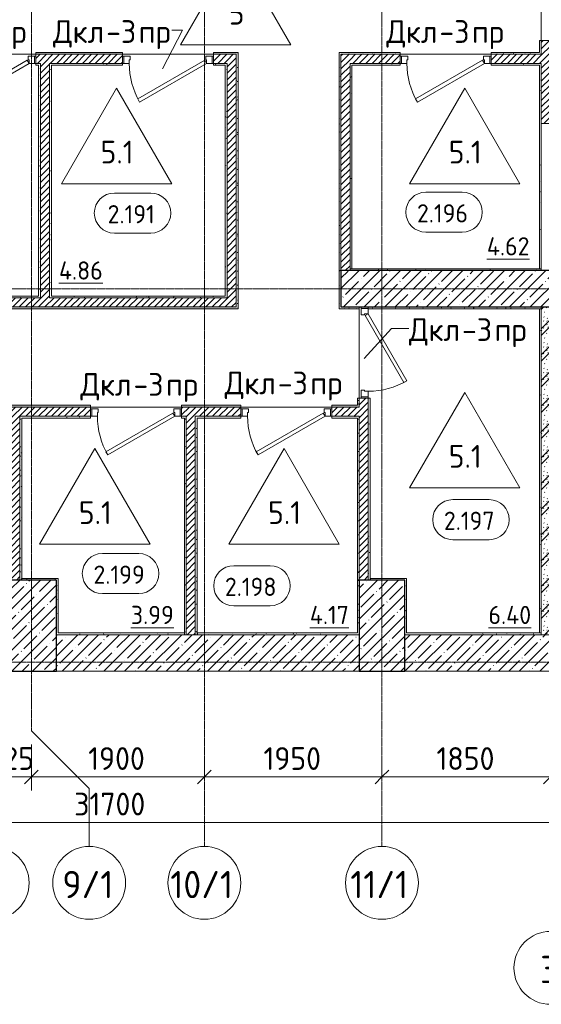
# Model space of a CAD drawing. Header units: millimetres. Extents: x -4136 to 63268, y -10605 to 130973.
# Tile 18 of 47: x 20972 to 26700, y 29642 to 40455. Entities that reach past the tile are written whole.
import ezdxf

# ---------------------------------------------------------------- set-up
doc = ezdxf.new("R2010")
doc.units = ezdxf.units.MM
doc.linetypes.add('4_ Штрихпунктир_ 10 х 2 мм', pattern=[14, 10, -2, 0, -2])
for name, color, linetype, lineweight in [('A-ANNO-DIMS', 7, 'Continuous', 5), ('A-ANNO-DIMS-100', 7, 'Continuous', 5), ('A-AREA-IDEN', 7, 'Continuous', 5), ('A-DOOR', 7, 'Continuous', 13), ('A-DOOR-FRAM', 7, 'Continuous', 13), ('A-DOOR-IDEN', 7, 'Continuous', 5), ('A-FLOR', 7, 'Continuous', 13), ('A-FLOR-IDEN', 7, 'Continuous', 5), ('A-WALL', 7, 'Continuous', 13), ('A-WALL-PATT', 7, 'Continuous', 13), ('I-WALL', 7, 'Continuous', 13), ('S-COLS', 7, 'Continuous', 25), ('S-GRID', 7, 'Continuous', 5), ('S-GRID-IDEN', 7, 'Continuous', 5)]:
    doc.layers.add(name, color=color, linetype=linetype, lineweight=lineweight)
doc.styles.add('GOST Common_1', font='GOST_Common.ttf', dxfattribs={"height": 300})
doc.styles.add('GOST Common_2', font='GOST_Common.ttf', dxfattribs={"height": 250})
doc.styles.add('GOST Common_3', font='GOST_Common.ttf', dxfattribs={"height": 200})
doc.dimstyles.new('2_5_мм', dxfattribs={"dimscale": 304.8, "dimtxt": 251.428749, "dimasz": 0.492126, "dimexe": 0.492126, "dimexo": 0.492126, "dimgap": 0, "dimtad": 1, "dimdec": 5, "dimrnd": 1e-05, "dimdsep": 46, "dimtxsty": 'GOST Common_2', "dimblk1": 'OBLIQUE', "dimblk2": 'OBLIQUE', "dimsah": 1, "dimcen": 0.09, "dimdle": 0.492126, "dimadec": 5, "dimazin": 2, "dimtfac": 1, "dimtdec": 4, "dimtix": 1, "dimtmove": 0, "dimatfit": 3, "dimfxl": 1, "dimtvp": 1, "dimtolj": 1, "dimtzin": 0, "dimarcsym": 2})
doc.dimstyles.new('2_5_мм_1', dxfattribs={"dimscale": 304.8, "dimtxt": 251.428749, "dimasz": 0.492126, "dimexe": 0.492126, "dimexo": 0.492126, "dimgap": 0, "dimtad": 1, "dimdec": 5, "dimrnd": 1e-05, "dimdsep": 46, "dimtxsty": 'GOST Common_2', "dimblk1": 'OBLIQUE', "dimblk2": 'OBLIQUE', "dimsah": 1, "dimcen": 0.09, "dimdle": 0.492126, "dimadec": 5, "dimazin": 2, "dimtfac": 1, "dimtdec": 4, "dimtix": 1, "dimtmove": 1, "dimatfit": 3, "dimfxl": 1, "dimtvp": 1, "dimtolj": 1, "dimtzin": 0, "dimarcsym": 2})
pattern_1 = [(0, (0, 0), (203.2, 50.8), [3.353, -149.047, 3.353, -149.047, -812.8]), (0, (0, 0), (203.2, 50.8), [-304.8, 3.353, -301.447, 3.353, -149.047, -355.6]), (0, (0, 0), (203.2, 50.8), [-762, 3.353, -98.247, 3.353, -250.647]), (120, (76.2, 25.4), (-145.59409, 150.57636), [3.353, -149.047, 3.353, -149.047, -812.8]), (120, (76.2, 25.4), (-145.59409, 150.57636), [-304.8, 3.353, -301.447, 3.353, -149.047, -355.6]), (120, (76.2, 25.4), (-145.59409, 150.57636), [-762, 3.353, -98.247, 3.353, -250.647]), (240, (101.6, 127), (-57.60591, -201.37636), [3.353, -149.047, 3.353, -149.047, -812.8]), (240, (101.6, 127), (-57.60591, -201.37636), [-304.8, 3.353, -301.447, 3.353, -149.047, -355.6]), (240, (101.6, 127), (-57.60591, -201.37636), [-762, 3.353, -98.247, 3.353, -250.647])]
pattern_2 = [(45, (0, 0), (-35.35534, 35.35534), [])]
pattern_3 = [(45, (0, 0), (-114.04925, 114.04925), []), (45, (114.05, 0), (-114.04925, 114.04925), [201.612, -40.322, 3.353, -36.97])]

# ---------------------------------------------------------------- blocks, each defined once
blk = doc.blocks.new('Наметкина 10_РД_АР_П_Отделка_R21_rvt-1--02_Подвал_МП_часть А')
at = {"layer": 'A-WALL-PATT', "lineweight": 5}
h = blk.add_hatch(dxfattribs=at)
h.set_pattern_fill('FP_16', color=256, style=0, pattern_type=2)
h.set_pattern_definition(pattern_1)
h.paths.add_polyline_path([(23370, 40075), (23370, 40095), (23100, 40095), (23100, 40075), (23350, 40075)])
h.paths.add_polyline_path([(21746, 40075), (22100, 40075), (22100, 40095), (21150, 40095), (21150, 40075)])
h.paths.add_polyline_path([(20025, 40075), (20150, 40075), (20150, 40095), (19265, 40095), (19265, 40075)])
h.paths.add_polyline_path([(18265, 40075), (18265, 40095), (17385, 40095), (17385, 40075)])
h.paths.add_polyline_path([(11600, 40075), (12500, 40075), (12500, 40095), (11600, 40095)])
h.paths.add_polyline_path([(14450, 40075), (14450, 40095), (13500, 40095), (13500, 40075)])
h.paths.add_polyline_path([(16385, 40075), (16385, 40095), (15450, 40095), (15450, 40075)])
h = blk.add_hatch(dxfattribs=at)
h.set_pattern_fill('FP_16', color=256, style=0, pattern_type=2)
h.set_pattern_definition(pattern_1)
h.paths.add_polyline_path([(23370, 37300), (23370, 40075), (23350, 40075), (23350, 37300)])
h = blk.add_hatch(dxfattribs=at)
h.set_pattern_fill('FP_16', color=256, style=0, pattern_type=2)
h.set_pattern_definition(pattern_1)
h.paths.add_polyline_path([(26150, 40075), (26680, 40075), (26680, 40095), (26150, 40095)])
h.paths.add_polyline_path([(25150, 40075), (25150, 40095), (24480, 40095), (24480, 40075), (24500, 40075)])
h = blk.add_hatch(dxfattribs=at)
h.set_pattern_fill('FP_16', color=256, style=0, pattern_type=2)
h.set_pattern_definition(pattern_1)
h.paths.add_polyline_path([(24500, 37700), (24500, 40075), (24480, 40075), (24480, 37700)])
h = blk.add_hatch(dxfattribs=at)
h.set_pattern_fill('FP_16', color=256, style=0, pattern_type=2)
h.set_pattern_definition(pattern_1)
h.paths.add_polyline_path([(21200, 39955), (21200, 39975), (21150, 39975), (21150, 39955), (21180, 39955)])
h.paths.add_polyline_path([(19415, 39955), (20150, 39955), (20150, 39975), (19415, 39975)])
h = blk.add_hatch(dxfattribs=at)
h.set_pattern_fill('FP_16', color=256, style=0, pattern_type=2)
h.set_pattern_definition(pattern_1)
h.paths.add_polyline_path([(21200, 37420), (21200, 39955), (21180, 39955), (21180, 37420)])
h = blk.add_hatch(dxfattribs=at)
h.set_pattern_fill('FP_16', color=256, style=0, pattern_type=2)
h.set_pattern_definition(pattern_1)
h.paths.add_polyline_path([(21300, 37400), (21320, 37400), (21320, 39975), (21300, 39975), (21300, 37558)])
h = blk.add_hatch(dxfattribs=at)
h.set_pattern_fill('FP_16', color=256, style=0, pattern_type=2)
h.set_pattern_definition(pattern_1)
h.paths.add_polyline_path([(23230, 39955), (23230, 39975), (23100, 39975), (23100, 39955)])
h.paths.add_polyline_path([(22100, 39955), (22100, 39975), (21320, 39975), (21320, 39955), (21746, 39955)])
h = blk.add_hatch(dxfattribs=at)
h.set_pattern_fill('FP_16', color=256, style=0, pattern_type=2)
h.set_pattern_definition(pattern_1)
h.paths.add_polyline_path([(23230, 37420), (23250, 37420), (23250, 39975), (23230, 39975), (23230, 37558)])
h = blk.add_hatch(dxfattribs=at)
h.set_pattern_fill('FP_16', color=256, style=0, pattern_type=2)
h.set_pattern_definition(pattern_1)
h.paths.add_polyline_path([(26680, 39955), (26700, 39955), (26700, 39975), (26150, 39975), (26150, 39955)])
h.paths.add_polyline_path([(25150, 39955), (25150, 39975), (24600, 39975), (24600, 39955), (24620, 39955)])
h = blk.add_hatch(dxfattribs=at)
h.set_pattern_fill('FP_16', color=256, style=0, pattern_type=2)
h.set_pattern_definition(pattern_1)
h.paths.add_polyline_path([(24620, 37720), (24620, 39955), (24600, 39955), (24600, 37720)])
h = blk.add_hatch(dxfattribs=at)
h.set_pattern_fill('FP_16', color=256, style=0, pattern_type=2)
h.set_pattern_definition(pattern_1)
h.paths.add_polyline_path([(26700, 37720), (26700, 39955), (26680, 39955), (26680, 37720)])
h = blk.add_hatch(dxfattribs=at)
h.set_pattern_fill('FP_16', color=256, style=0, pattern_type=2)
h.set_pattern_definition(pattern_1)
h.paths.add_polyline_path([(24500, 37300), (24500, 37700), (24480, 37700), (24480, 37300)])
h = blk.add_hatch(dxfattribs=at)
h.set_pattern_fill('FP_16', color=256, style=0, pattern_type=2)
h.set_pattern_definition(pattern_1)
h.paths.add_polyline_path([(26700, 37700), (26700, 37720), (24600, 37720), (24600, 37700), (25186, 37700)])
h = blk.add_hatch(dxfattribs=at)
h.set_pattern_fill('FP_16', color=256, style=0, pattern_type=2)
h.set_pattern_definition(pattern_1)
h.paths.add_polyline_path([(20886, 37400), (21200, 37400), (21200, 37420), (19415, 37420), (19415, 37400), (20025, 37400)])
h = blk.add_hatch(dxfattribs=at)
h.set_pattern_fill('FP_16', color=256, style=0, pattern_type=2)
h.set_pattern_definition(pattern_1)
h.paths.add_polyline_path([(23250, 37400), (23250, 37420), (21320, 37420), (21320, 37400), (22606, 37400)])
h = blk.add_hatch(dxfattribs=at)
h.set_pattern_fill('FP_16', color=256, style=0, pattern_type=2)
h.set_pattern_definition(pattern_1)
h.paths.add_polyline_path([(23370, 37280), (23370, 37300), (16550, 37300), (16550, 37280), (22606, 37280)])
h = blk.add_hatch(dxfattribs=at)
h.set_pattern_fill('FP_16', color=256, style=0, pattern_type=2)
h.set_pattern_definition(pattern_1)
h.paths.add_polyline_path([(24700, 37280), (24700, 37300), (24480, 37300), (24480, 37280)])
h = blk.add_hatch(dxfattribs=at)
h.set_pattern_fill('FP_16', color=256, style=0, pattern_type=2)
h.set_pattern_definition(pattern_1)
h.paths.add_polyline_path([(26700, 37280), (26700, 37300), (24800, 37300), (24800, 37280), (25186, 37280)])
h = blk.add_hatch(dxfattribs=at)
h.set_pattern_fill('FP_16', color=256, style=0, pattern_type=2)
h.set_pattern_definition(pattern_1)
h.paths.add_polyline_path([(26700, 33720), (26700, 37280), (26680, 37280), (26680, 33720)])
h = blk.add_hatch(dxfattribs=at)
h.set_pattern_fill('FP_16', color=256, style=0, pattern_type=2)
h.set_pattern_definition(pattern_1)
h.paths.add_polyline_path([(24700, 36220), (24700, 36300), (24680, 36300), (24680, 36220)])
h = blk.add_hatch(dxfattribs=at)
h.set_pattern_fill('FP_16', color=256, style=0, pattern_type=2)
h.set_pattern_definition(pattern_1)
h.paths.add_polyline_path([(24820, 34300), (24820, 36300), (24800, 36300), (24800, 34300)])
h = blk.add_hatch(dxfattribs=at)
h.set_pattern_fill('FP_16', color=256, style=0, pattern_type=2)
h.set_pattern_definition(pattern_1)
h.paths.add_polyline_path([(24400, 36200), (24700, 36200), (24700, 36220), (24400, 36220)])
h.paths.add_polyline_path([(18660, 36200), (19825, 36200), (19825, 36220), (18660, 36220)])
h.paths.add_polyline_path([(20825, 36200), (21750, 36200), (21750, 36220), (20825, 36220)])
h.paths.add_polyline_path([(23400, 36200), (23400, 36220), (22750, 36220), (22750, 36200)])
h.paths.add_polyline_path([(17660, 36200), (17660, 36220), (16520, 36220), (16520, 36200), (16585, 36200)])
h.paths.add_polyline_path([(14390, 36200), (15520, 36200), (15520, 36220), (14390, 36220)])
h.paths.add_polyline_path([(13144, 36200), (13390, 36200), (13390, 36220), (12200, 36220), (12200, 36200), (12284, 36200)])
h.paths.add_polyline_path([(8370, 36200), (9200, 36200), (9200, 36220), (8370, 36220)])
h.paths.add_polyline_path([(10200, 36200), (11200, 36200), (11200, 36220), (10200, 36220)])
h = blk.add_hatch(dxfattribs=at)
h.set_pattern_fill('FP_16', color=256, style=0, pattern_type=2)
h.set_pattern_definition(pattern_1)
h.paths.add_polyline_path([(22800, 36080), (22800, 36100), (22750, 36100), (22750, 36080), (22780, 36080)])
h.paths.add_polyline_path([(21746, 36080), (21750, 36080), (21750, 36100), (20975, 36100), (20975, 36080), (20995, 36080)])
h = blk.add_hatch(dxfattribs=at)
h.set_pattern_fill('FP_16', color=256, style=0, pattern_type=2)
h.set_pattern_definition(pattern_1)
h.paths.add_polyline_path([(20995, 34300), (20995, 36080), (20975, 36080), (20975, 34300)])
h = blk.add_hatch(dxfattribs=at)
h.set_pattern_fill('FP_16', color=256, style=0, pattern_type=2)
h.set_pattern_definition(pattern_1)
h.paths.add_polyline_path([(22800, 33700), (22800, 36080), (22780, 36080), (22780, 33700)])
h = blk.add_hatch(dxfattribs=at)
h.set_pattern_fill('FP_16', color=256, style=0, pattern_type=2)
h.set_pattern_definition(pattern_1)
h.paths.add_polyline_path([(24700, 36080), (24700, 36100), (24400, 36100), (24400, 36080), (24680, 36080)])
h.paths.add_polyline_path([(23400, 36080), (23400, 36100), (22900, 36100), (22900, 36080), (22920, 36080)])
h = blk.add_hatch(dxfattribs=at)
h.set_pattern_fill('FP_16', color=256, style=0, pattern_type=2)
h.set_pattern_definition(pattern_1)
h.paths.add_polyline_path([(22920, 33700), (22920, 36080), (22900, 36080), (22900, 33700)])
h = blk.add_hatch(dxfattribs=at)
h.set_pattern_fill('FP_16', color=256, style=0, pattern_type=2)
h.set_pattern_definition(pattern_1)
h.paths.add_polyline_path([(24700, 34300), (24700, 36080), (24680, 36080), (24680, 34300)])
h = blk.add_hatch(dxfattribs=at)
h.set_pattern_fill('FP_16', color=256, style=0, pattern_type=2)
h.set_pattern_definition(pattern_1)
h.paths.add_polyline_path([(21375, 34300), (21375, 34320), (20995, 34320), (20995, 34300)])
h = blk.add_hatch(dxfattribs=at)
h.set_pattern_fill('FP_16', color=256, style=0, pattern_type=2)
h.set_pattern_definition(pattern_1)
h.paths.add_polyline_path([(21375, 33700), (21395, 33700), (21395, 34320), (21375, 34320), (21375, 34300)])
h = blk.add_hatch(dxfattribs=at)
h.set_pattern_fill('FP_16', color=256, style=0, pattern_type=2)
h.set_pattern_definition(pattern_1)
h.paths.add_polyline_path([(24700, 33720), (24700, 34300), (24680, 34300), (24680, 33720)])
h = blk.add_hatch(dxfattribs=at)
h.set_pattern_fill('FP_16', color=256, style=0, pattern_type=2)
h.set_pattern_definition(pattern_1)
h.paths.add_polyline_path([(25200, 34300), (25220, 34300), (25220, 34320), (24820, 34320), (24820, 34300)])
h = blk.add_hatch(dxfattribs=at)
h.set_pattern_fill('FP_16', color=256, style=0, pattern_type=2)
h.set_pattern_definition(pattern_1)
h.paths.add_polyline_path([(25220, 33720), (25220, 34300), (25200, 34300), (25200, 33720)])
h = blk.add_hatch(dxfattribs=at)
h.set_pattern_fill('FP_16', color=256, style=0, pattern_type=2)
h.set_pattern_definition(pattern_1)
h.paths.add_polyline_path([(22780, 33700), (22780, 33720), (21395, 33720), (21395, 33700)])
h = blk.add_hatch(dxfattribs=at)
h.set_pattern_fill('FP_16', color=256, style=0, pattern_type=2)
h.set_pattern_definition(pattern_1)
h.paths.add_polyline_path([(22920, 33700), (24700, 33700), (24700, 33720), (22920, 33720)])
h = blk.add_hatch(dxfattribs=at)
h.set_pattern_fill('FP_16', color=256, style=0, pattern_type=2)
h.set_pattern_definition(pattern_1)
h.paths.add_polyline_path([(26700, 33700), (26700, 33720), (25200, 33720), (25200, 33700)])
at = {"layer": 'A-WALL'}
for p, q in [((26700, 40225), (26680, 40225)), ((26680, 40225), (26680, 40095)), ((26700, 40075), (26700, 40225)), ((22100, 40095), (21150, 40095)), ((21150, 40095), (21150, 40075)), ((21150, 40075), (22100, 40075)), ((22100, 40075), (22100, 40095)), ((23370, 40095), (23100, 40095)), ((23100, 40095), (23100, 40075)), ((23100, 40075), (23350, 40075)), ((23350, 40075), (23350, 37300)), ((23370, 40075), (23370, 40095)), ((23370, 37300), (23370, 40075)), ((25150, 40095), (24480, 40095)), ((24480, 40095), (24480, 40075)), ((24480, 40075), (24480, 37700)), ((24500, 40075), (25150, 40075)), ((24500, 37700), (24500, 40075)), ((25150, 40075), (25150, 40095)), ((26680, 40095), (26150, 40095)), ((26150, 40095), (26150, 40075)), ((26150, 40075), (26680, 40075)), ((26680, 40075), (26700, 40075)), ((21200, 39975), (21150, 39975)), ((21150, 39975), (21150, 39955)), ((21150, 39955), (21180, 39955)), ((21180, 39955), (21180, 37420)), ((21200, 39955), (21200, 39975)), ((21200, 37420), (21200, 39955)), ((21300, 39975), (21300, 37400)), ((21320, 39975), (21300, 39975)), ((22100, 39975), (21320, 39975)), ((21320, 37420), (21320, 39955)), ((21320, 39955), (22100, 39955)), ((22100, 39955), (22100, 39975)), ((23230, 39975), (23100, 39975)), ((23100, 39975), (23100, 39955)), ((23100, 39955), (23230, 39955)), ((23250, 39975), (23230, 39975)), ((23230, 39955), (23230, 37420)), ((23250, 37420), (23250, 39975)), ((25150, 39975), (24600, 39975)), ((24600, 39975), (24600, 39955)), ((24600, 39955), (24600, 37720)), ((24620, 39955), (25150, 39955)), ((24620, 37720), (24620, 39955)), ((25150, 39955), (25150, 39975)), ((26700, 39975), (26150, 39975)), ((26150, 39975), (26150, 39955)), ((26150, 39955), (26680, 39955)), ((26680, 39955), (26680, 37720)), ((26700, 39955), (26700, 39975)), ((26700, 37720), (26700, 39955)), ((24480, 37700), (24500, 37700)), ((24500, 37700), (24480, 37700)), ((24480, 37700), (24480, 37300)), ((24500, 37300), (24500, 37700)), ((24600, 37720), (24620, 37720)), ((26700, 37720), (24600, 37720)), ((24600, 37720), (24600, 37700)), ((24600, 37700), (26700, 37700)), ((26680, 37720), (26700, 37720)), ((26700, 37700), (26700, 37720)), ((21180, 37420), (19435, 37420)), ((21200, 37400), (21200, 37420)), ((23230, 37420), (21320, 37420)), ((23250, 37400), (23250, 37420)), ((19415, 37400), (21200, 37400)), ((21300, 37400), (21320, 37400)), ((21320, 37400), (23250, 37400)), ((23350, 37300), (16550, 37300)), ((16550, 37280), (23370, 37280)), ((23370, 37280), (23370, 37300)), ((24480, 37300), (24480, 37280)), ((24480, 37280), (24700, 37280)), ((24700, 37300), (24500, 37300)), ((24700, 37280), (24700, 37300)), ((26700, 37300), (24800, 37300)), ((24800, 37300), (24800, 37285)), ((24800, 37280), (26700, 37280)), ((26700, 37280), (26680, 37280)), ((26680, 37280), (26680, 33720)), ((26700, 37280), (26700, 37300)), ((26700, 33720), (26700, 37280)), ((24700, 36300), (24680, 36300)), ((24680, 36300), (24680, 36220)), ((24700, 36220), (24700, 36300)), ((24820, 36300), (24800, 36300)), ((24800, 36300), (24800, 34300)), ((24820, 34320), (24820, 36300)), ((21750, 36220), (20825, 36220)), ((20825, 36200), (21750, 36200)), ((21750, 36200), (21750, 36220)), ((23400, 36220), (22750, 36220)), ((22750, 36220), (22750, 36200)), ((22750, 36200), (23400, 36200)), ((23400, 36200), (23400, 36220)), ((24680, 36220), (24400, 36220)), ((24400, 36220), (24400, 36200)), ((24400, 36200), (24700, 36200)), ((24700, 36200), (24700, 36220)), ((21750, 36100), (20975, 36100)), ((20975, 36100), (20975, 36080)), ((20975, 36080), (20975, 34320)), ((20995, 36080), (21750, 36080)), ((20995, 34320), (20995, 36080)), ((21750, 36080), (21750, 36100)), ((22800, 36100), (22750, 36100)), ((22750, 36100), (22750, 36080)), ((22750, 36080), (22780, 36080)), ((22780, 36080), (22780, 33700)), ((22800, 36080), (22800, 36100)), ((22800, 33700), (22800, 36080)), ((23400, 36100), (22900, 36100)), ((22900, 36100), (22900, 36080)), ((22900, 36080), (22900, 33700)), ((22920, 36080), (23400, 36080)), ((22920, 33720), (22920, 36080)), ((23400, 36080), (23400, 36100)), ((24700, 36100), (24400, 36100)), ((24400, 36100), (24400, 36080)), ((24400, 36080), (24680, 36080)), ((24680, 36080), (24680, 34300)), ((24700, 36080), (24700, 36100)), ((24700, 34300), (24700, 36080)), ((20975, 34320), (20975, 34300)), ((21375, 34320), (20995, 34320)), ((21395, 34320), (21375, 34320)), ((21395, 33720), (21395, 34320)), ((24680, 34300), (24680, 33720)), ((25220, 34320), (24820, 34320)), ((25220, 34300), (25220, 34320)), ((25220, 33720), (25220, 34300)), ((21375, 33700), (21395, 33700)), ((22780, 33720), (21395, 33720)), ((21395, 33700), (22780, 33700)), ((22780, 33700), (22780, 33720)), ((22780, 33700), (22800, 33700)), ((22900, 33700), (22920, 33700)), ((24680, 33720), (22920, 33720)), ((22920, 33700), (24700, 33700)), ((25200, 33700), (26700, 33700)), ((26700, 33720), (25220, 33720)), ((26680, 33720), (26700, 33720)), ((26700, 33700), (26700, 33720))]:
    blk.add_line(p, q, dxfattribs=at)
at = {"layer": 'A-WALL', "lineweight": 25}
for p, q in [((20995, 34300), (20995, 34320)), ((24700, 34300), (24680, 34300)), ((24680, 34300), (24700, 34300)), ((24820, 34320), (24820, 34300)), ((22920, 33720), (22920, 33700))]:
    blk.add_line(p, q, dxfattribs=at)
blk = doc.blocks.new('АР_Дверь однопольная - 1000х2100h_850__Кладовая-4627048--02_Подвал_МП_часть А')
at = {"layer": 'A-DOOR'}
for p, q in [((311, 475), (-425, 50)), ((-405, 15), (331, 440)), ((331, 440), (311, 475)), ((-425, 50), (-405, 15))]:
    blk.add_line(p, q, dxfattribs=at)
at = {"layer": 'A-DOOR', "lineweight": 5}
blk.add_arc((-425, 50), 850, 360, 30, dxfattribs=at)
at = {"layer": 'A-DOOR-FRAM'}
for p, q in [((-485, 50), (-500, 50)), ((-425, 50), (-485, 50)), ((-485, 50), (-485, -30)), ((-425, 10), (-425, 50)), ((-415, 10), (-425, 10)), ((-415, -30), (-415, 10)), ((425, 10), (415, 10)), ((415, 10), (415, -30)), ((485, 50), (425, 50)), ((425, 50), (425, 10)), ((485, -30), (485, 50)), ((485, 50), (500, 50)), ((-485, -30), (-500, -30)), ((-485, -30), (-415, -30)), ((415, -30), (485, -30)), ((485, -30), (500, -30))]:
    blk.add_line(p, q, dxfattribs=at)
blk = doc.blocks.new('АР_Дверь однопольная - 1000х2100h_850__Кладовая-4711757--02_Подвал_МП_часть А')
at = {"layer": 'A-DOOR'}
for p, q in [((311, 475), (-425, 50)), ((-405, 15), (331, 440)), ((331, 440), (311, 475)), ((-425, 50), (-405, 15))]:
    blk.add_line(p, q, dxfattribs=at)
at = {"layer": 'A-DOOR', "lineweight": 5}
blk.add_arc((-425, 50), 850, 360, 30, dxfattribs=at)
at = {"layer": 'A-DOOR-FRAM'}
for p, q in [((-485, 50), (-500, 50)), ((-425, 50), (-485, 50)), ((-485, 50), (-485, -30)), ((-425, 10), (-425, 50)), ((-415, 10), (-425, 10)), ((-415, -30), (-415, 10)), ((425, 10), (415, 10)), ((415, 10), (415, -30)), ((485, 50), (425, 50)), ((425, 50), (425, 10)), ((485, -30), (485, 50)), ((485, 50), (500, 50)), ((-485, -30), (-500, -30)), ((-485, -30), (-415, -30)), ((415, -30), (485, -30)), ((485, -30), (500, -30))]:
    blk.add_line(p, q, dxfattribs=at)
blk = doc.blocks.new('КР_Колонна_ЖБ_Прямоугольная - 500x1000h_B40-2603784--02_Подвал_МП_часть А')
at = {"layer": 'S-COLS', "lineweight": 5}
h = blk.add_hatch(dxfattribs=at)
h.set_pattern_fill('FP_4', color=256, style=0, pattern_type=2)
h.set_pattern_definition([(45, (-24950, -33800), (-114.04925, 114.04925), []), (45, (-24835.95, -33800), (-114.04925, 114.04925), [201.613, -40.323, 3.353, -36.97])])
h.paths.add_polyline_path([(250, -500), (250, 500), (-250, 500), (-250, -500)])
at = {"layer": 'S-COLS'}
for p, q in [((250, 500), (-250, 500)), ((-250, 500), (-250, -500)), ((250, -500), (250, 500)), ((-250, -500), (250, -500))]:
    blk.add_line(p, q, dxfattribs=at)
blk = doc.blocks.new('КР_Колонна_ЖБ_Прямоугольная - 500x1000h_B40-V2--02_Подвал_МП_часть А')
at = {"layer": 'S-COLS', "lineweight": 5}
h = blk.add_hatch(dxfattribs=at)
h.set_pattern_fill('FP_6', color=256, style=0, pattern_type=2)
h.set_pattern_definition([(45, (-21125, -33800), (-114.04925, 114.04925), []), (45, (-21010.95, -33800), (-114.04925, 114.04925), [201.613, -40.323, 3.353, -36.97])])
h.paths.add_polyline_path([(250, -500), (250, 500), (-250, 500), (-250, -500)])
at = {"layer": 'S-COLS'}
for p, q in [((250, 500), (-250, 500)), ((-250, 500), (-250, -500)), ((250, -500), (250, 500)), ((-250, -500), (250, -500))]:
    blk.add_line(p, q, dxfattribs=at)
blk = doc.blocks.new('Ось сетки - 8_0 мм-31302--02_Подвал_МП_часть А')
at = {"layer": 'S-GRID-IDEN'}
blk.add_circle((0, 0), 4, dxfattribs=at)
blk = doc.blocks.new('Марка помещения _Номер_ - 2 мм-68851--02_Подвал_МП_часть А')
at = {"layer": 'A-AREA-IDEN'}
for p, q in [((-2.03, 2.21), (1.97, 2.21)), ((-2.03, -2.19), (1.97, -2.19))]:
    blk.add_line(p, q, dxfattribs=at)
for centre, start, end in [((-2.03, 0.01), 90, 270), ((1.97, 0.01), 270, 90)]:
    blk.add_arc(centre, 2.2, start, end, dxfattribs=at)
blk = doc.blocks.new('DIMBLOCK77--02_Подвал_МП_часть А')
at = {"layer": 'A-ANNO-DIMS-100'}
for p, q in [((21100, 32495), (21100, 31989)), ((21100, 32139), (21100, 32495)), ((20675, 32095), (20675, 32289)), ((20675, 32139), (21100, 32139)), ((20675, 32139), (20675, 32095))]:
    blk.add_line(p, q, dxfattribs=at)
at = {"layer": 'A-ANNO-DIMS-100', "lineweight": 25}
for p, q in [((20675, 32139), (20600, 32064)), ((20675, 32139), (20750, 32214)), ((21100, 32139), (21025, 32064)), ((21100, 32139), (21175, 32214))]:
    blk.add_line(p, q, dxfattribs=at)
at = {"layer": 'A-ANNO-DIMS-100', "color": 0, "insert": (20613, 32466), "char_height": 250, "width": 659.68, "attachment_point": 1, "line_spacing_factor": 1.022761, "style": 'GOST Common_2'}
blk.add_mtext('425', dxfattribs=at)
blk = doc.blocks.new('_Oblique')
at = {"color": 0, "linetype": 'ByBlock', "lineweight": -2}
blk.add_line((-0.5, -0.5), (0.5, 0.5), dxfattribs=at)
blk = doc.blocks.new('DIMBLOCK78--02_Подвал_МП_часть А')
at = {"layer": 'A-ANNO-DIMS-100'}
for p, q in [((21100, 32495), (21100, 31989)), ((21100, 32139), (21100, 32495)), ((23000, 32095), (23000, 32289)), ((21100, 32139), (23000, 32139)), ((23000, 32139), (23000, 32095))]:
    blk.add_line(p, q, dxfattribs=at)
at = {"layer": 'A-ANNO-DIMS-100', "lineweight": 25}
for p, q in [((21100, 32139), (21025, 32064)), ((21100, 32139), (21175, 32214)), ((23000, 32139), (22925, 32064)), ((23000, 32139), (23075, 32214))]:
    blk.add_line(p, q, dxfattribs=at)
at = {"layer": 'A-ANNO-DIMS-100', "color": 0, "insert": (21724, 32466), "char_height": 250, "width": 782.41, "attachment_point": 1, "line_spacing_factor": 1.022761, "style": 'GOST Common_2'}
blk.add_mtext('1900', dxfattribs=at)
blk = doc.blocks.new('DIMBLOCK79--02_Подвал_МП_часть А')
at = {"layer": 'A-ANNO-DIMS-100'}
for p, q in [((23000, 32095), (23000, 32289)), ((24950, 32095), (24950, 32289)), ((23000, 32139), (24950, 32139)), ((23000, 32139), (23000, 32095)), ((24950, 32139), (24950, 32095))]:
    blk.add_line(p, q, dxfattribs=at)
at = {"layer": 'A-ANNO-DIMS-100', "lineweight": 25}
for p, q in [((23000, 32139), (22925, 32064)), ((23000, 32139), (23075, 32214)), ((24950, 32139), (24875, 32064)), ((24950, 32139), (25025, 32214))]:
    blk.add_line(p, q, dxfattribs=at)
at = {"layer": 'A-ANNO-DIMS-100', "color": 0, "insert": (23649, 32466), "char_height": 250, "width": 782.41, "attachment_point": 1, "line_spacing_factor": 1.022761, "style": 'GOST Common_2'}
blk.add_mtext('1950', dxfattribs=at)
blk = doc.blocks.new('DIMBLOCK80--02_Подвал_МП_часть А')
at = {"layer": 'A-ANNO-DIMS-100'}
for p, q in [((24950, 32095), (24950, 32289)), ((26800, 32095), (26800, 32289)), ((24950, 32139), (26800, 32139)), ((24950, 32139), (24950, 32095)), ((26800, 32139), (26800, 32095))]:
    blk.add_line(p, q, dxfattribs=at)
at = {"layer": 'A-ANNO-DIMS-100', "lineweight": 25}
for p, q in [((24950, 32139), (24875, 32064)), ((24950, 32139), (25025, 32214)), ((26800, 32139), (26725, 32064)), ((26800, 32139), (26875, 32214))]:
    blk.add_line(p, q, dxfattribs=at)
at = {"layer": 'A-ANNO-DIMS-100', "color": 0, "insert": (25549, 32466), "char_height": 250, "width": 782.41, "attachment_point": 1, "line_spacing_factor": 1.022761, "style": 'GOST Common_2'}
blk.add_mtext('1850', dxfattribs=at)
blk = doc.blocks.new('DIMBLOCK86--02_Подвал_МП_часть А')
at = {"layer": 'A-ANNO-DIMS-100'}
for p, q in [((5900, 31595), (5900, 31789)), ((37600, 31595), (37600, 31789)), ((5750, 31639), (37750, 31639)), ((5900, 31639), (5900, 31595)), ((21470, 31639), (21750, 31639)), ((22397, 31639), (21470, 31639)), ((37600, 31639), (37600, 31595))]:
    blk.add_line(p, q, dxfattribs=at)
at = {"layer": 'A-ANNO-DIMS-100', "lineweight": 25}
for p, q in [((5900, 31639), (5975, 31714)), ((37600, 31639), (37675, 31714)), ((5900, 31639), (5825, 31564)), ((37600, 31639), (37525, 31564))]:
    blk.add_line(p, q, dxfattribs=at)
at = {"layer": 'A-ANNO-DIMS-100', "color": 0, "insert": (21570, 31966), "char_height": 250, "width": 992.08, "attachment_point": 1, "line_spacing_factor": 1.022761, "style": 'GOST Common_2'}
blk.add_mtext('31700', dxfattribs=at)
blk = doc.blocks.new('Марка полов - Марка полов-4106608--02_Подвал_МП_часть А')
at = {"layer": 'A-FLOR-IDEN'}
for p, q in [((0, 7), (-6.06, -3.5)), ((6.06, -3.5), (0, 7)), ((-6.06, -3.5), (6.06, -3.5))]:
    blk.add_line(p, q, dxfattribs=at)

msp = doc.modelspace()

# ---------------------------------------------------------------- hatches: boundary and pattern name
at = {"layer": 'A-WALL-PATT', "lineweight": 5}
h = msp.add_hatch(dxfattribs=at)
h.set_pattern_fill('FP_2', color=256, style=0, pattern_type=2)
h.set_pattern_definition(pattern_2)
h.paths.add_polyline_path([(26700, 39315), (26800, 39315), (26800, 40224.999998), (26700, 40224.999998), (26700, 39975)])
h = msp.add_hatch(dxfattribs=at)
h.set_pattern_fill('FP_2', color=256, style=0, pattern_type=2)
h.set_pattern_definition(pattern_2)
h.paths.add_polyline_path([(21745.739153, 39975), (22100, 39975), (22100, 40075), (21150, 40075), (21150, 39975), (21300, 39975)])
h.paths.add_polyline_path([(23250, 39975), (23250, 40075), (23100, 40075), (23100, 39975)])
h.paths.add_polyline_path([(15500, 39975), (16385, 39975), (16385, 40075), (15450, 40075), (15450, 39975)])
h.paths.add_polyline_path([(18265, 39975), (18265, 40075), (17385, 40075), (17385, 39975), (17535, 39975)])
h.paths.add_polyline_path([(20150, 39975), (20150, 40075), (19265, 40075), (19265, 39975), (20025.384868, 39975)])
h.paths.add_polyline_path([(14450, 39975), (14450, 40075), (13500, 40075), (13500, 39975), (13650, 39975)])
h.paths.add_polyline_path([(11700, 39975), (12500, 39975), (12500, 40075), (11700, 40075)])
h = msp.add_hatch(dxfattribs=at)
h.set_pattern_fill('FP_2', color=256, style=0, pattern_type=2)
h.set_pattern_definition(pattern_2)
h.paths.add_polyline_path([(23250, 37400), (23350, 37400), (23350, 40075), (23250, 40075), (23250, 37557.507358)])
h = msp.add_hatch(dxfattribs=at)
h.set_pattern_fill('FP_2', color=256, style=0, pattern_type=2)
h.set_pattern_definition(pattern_2)
h.paths.add_polyline_path([(24500, 37700), (24600, 37700), (24600, 40075), (24500, 40075), (24500, 39086.173546)])
h = msp.add_hatch(dxfattribs=at)
h.set_pattern_fill('FP_2', color=256, style=0, pattern_type=2)
h.set_pattern_definition(pattern_2)
h.paths.add_polyline_path([(26700, 39975), (26700, 40075), (26150, 40075), (26150, 39975)])
h.paths.add_polyline_path([(25150, 39975), (25150, 40075), (24600, 40075), (24600, 39975)])
h = msp.add_hatch(dxfattribs=at)
h.set_pattern_fill('FP_2', color=256, style=0, pattern_type=2)
h.set_pattern_definition(pattern_2)
h.paths.add_polyline_path([(21300, 37400), (21300, 39975), (21200, 39975), (21200, 37400)])
h = msp.add_hatch(dxfattribs=at)
h.set_pattern_fill('FP_2', color=256, style=0, pattern_type=2)
h.set_pattern_definition(pattern_2)
h.paths.add_polyline_path([(21745.739153, 37300), (23350, 37300), (23350, 37400), (16550, 37400), (16550, 37300), (20885.56201, 37300)])
h = msp.add_hatch(dxfattribs=at)
h.set_pattern_fill('FP_1', color=256, style=0, pattern_type=2)
h.set_pattern_definition([(135, (150.28, 188.64), (-282.8427, 3e-14), [5, -395]), (135, (174.9, 237.36), (-282.8427, 3e-14), [5, -395]), (135, (211.96, 236.53), (-282.8427, 3e-14), [5, -395]), (135, (114.96, 223.96), (-282.8427, 3e-14), [5, -395]), (135, (77.54, 223.96), (-282.8427, 3e-14), [5, -395]), (135, (57.44, 184.52), (-282.8427, 3e-14), [5, -395]), (135, (66.21, 142.9), (-282.8427, 3e-14), [5, -395]), (135, (107.33, 161), (-282.8427, 3e-14), [5, -395]), (135, (99.08, 130.94), (-282.8427, 3e-14), [5, -395]), (135, (22.6, 136.46), (-282.8427, 3e-14), [5, -395]), (135, (21.16, 168.08), (-282.8427, 3e-14), [5, -395]), (135, (46.13, 96.12), (-282.8427, 3e-14), [5, -395]), (135, (3.54, 74.6), (-282.8427, 3e-14), [5, -395]), (135, (40.3, 47.56), (-282.8427, 3e-14), [5, -395]), (135, (39.77, 18.47), (-282.8427, 3e-14), [5, -395]), (135, (76.94, 37.28), (-282.8427, 3e-14), [5, -395]), (135, (114.18, 62.4), (-282.8427, 3e-14), [5, -395]), (135, (139.87, 90.2), (-282.8427, 3e-14), [5, -395]), (135, (141.44, 15.82), (-282.8427, 3e-14), [5, -395]), (135, (188.69, 26.73), (-282.8427, 3e-14), [5, -395]), (135, (176.14, 51.36), (-282.8427, 3e-14), [5, -395]), (135, (177.03, 0), (-282.8427, 3e-14), [5, -395]), (135, (276.61, 8.22), (-282.8427, 3e-14), [5, -395]), (135, (271.19, 31.72), (-282.8427, 3e-14), [5, -395]), (135, (268.29, 119.65), (-282.8427, 3e-14), [5, -395]), (135, (237.92, 101.95), (-282.8427, 3e-14), [5, -395]), (135, (237.92, 158.27), (-282.8427, 3e-14), [5, -395]), (135, (260.4, 204.35), (-282.8427, 3e-14), [5, -395]), (135, (275.54, 235.4), (-282.8427, 3e-14), [5, -395]), (135, (117.62, 268.96), (-282.8427, 3e-14), [5, -395]), (135, (203.62, 273.83), (-282.8427, 3e-14), [5, -395]), (135, (47.24, 279.3), (-282.8427, 3e-14), [5, -395]), (135, (23.2, 266.16), (-282.8427, 3e-14), [5, -395]), (135, (42.78, 232.52), (-282.8427, 3e-14), [5, -395]), (135, (177.76, 90.57), (-282.8427, 3e-14), [5, -395]), (135, (181.12, 121.8), (-282.8427, 3e-14), [5, -395]), (135, (206.73, 172.06), (-282.8427, 3e-14), [5, -395]), (135, (143.14, 136.62), (-282.8427, 3e-14), [5, -395]), (135, (211.51, 131.86), (-282.8427, 3e-14), [5, -395]), (135, (81.47, 95.1), (-282.8427, 3e-14), [5, -395]), (135, (235.13, 60.46), (-282.8427, 3e-14), [5, -395]), (135, (242.24, 4.89), (-282.8427, 3e-14), [5, -395]), (45, (0, 106.07), (-282.8427, 0), []), (45, (106.07, 0), (-282.8427, 0), []), (45, (176.78, 0), (-282.8427, 0), []), (45, (0, 176.78), (-282.8427, 0), [])])
h.paths.add_polyline_path([(26700, 33700), (26900, 33700), (26900, 37300), (26700, 37300), (26700, 36028.84117)])
h = msp.add_hatch(dxfattribs=at)
h.set_pattern_fill('FP_2', color=256, style=0, pattern_type=2)
h.set_pattern_definition(pattern_2)
h.paths.add_polyline_path([(24800, 34300), (24800, 36300), (24700, 36300), (24700, 34300)])
h = msp.add_hatch(dxfattribs=at)
h.set_pattern_fill('FP_2', color=256, style=0, pattern_type=2)
h.set_pattern_definition(pattern_2)
h.paths.add_polyline_path([(24700, 36100), (24700, 36200), (24400, 36200), (24400, 36100)])
h.paths.add_polyline_path([(22750, 36100), (23400, 36100), (23400, 36200), (22750, 36200)])
h.paths.add_polyline_path([(18660, 36100), (19825, 36100), (19825, 36200), (18660, 36200)])
h.paths.add_polyline_path([(17660, 36100), (17660, 36200), (16520, 36200), (16520, 36100), (16675, 36100)])
h.paths.add_polyline_path([(21750, 36100), (21750, 36200), (20825, 36200), (20825, 36100), (21745.739153, 36100)])
h.paths.add_polyline_path([(14864.322013, 36100), (15520, 36100), (15520, 36200), (14390, 36200), (14390, 36100), (14540, 36100)])
h.paths.add_polyline_path([(13390, 36100), (13390, 36200), (12200, 36200), (12200, 36100), (13143.967728, 36100)])
h.paths.add_polyline_path([(10200, 36100), (11200, 36100), (11200, 36200), (10200, 36200)])
h.paths.add_polyline_path([(9200, 36100), (9200, 36200), (8350, 36200), (8350, 36100)])
h = msp.add_hatch(dxfattribs=at)
h.set_pattern_fill('FP_2', color=256, style=0, pattern_type=2)
h.set_pattern_definition(pattern_2)
h.paths.add_polyline_path([(20975, 34300), (20975, 36100), (20875, 36100), (20875, 34300)])
h = msp.add_hatch(dxfattribs=at)
h.set_pattern_fill('FP_2', color=256, style=0, pattern_type=2)
h.set_pattern_definition(pattern_2)
h.paths.add_polyline_path([(22900, 33700), (22900, 36100), (22800, 36100), (22800, 33700)])
h = msp.add_hatch(dxfattribs=at)
h.set_pattern_fill('FP_3', color=256, style=0, pattern_type=2)
h.set_pattern_definition(pattern_3)
h.paths.add_polyline_path([(24700, 33300), (24700, 33700), (21375, 33700), (21375, 33300), (23466.093438, 33300)])
h = msp.add_hatch(dxfattribs=at)
h.set_pattern_fill('FP_3', color=256, style=0, pattern_type=2)
h.set_pattern_definition(pattern_3)
h.paths.add_polyline_path([(29700, 33300), (29700, 33700), (25200, 33700), (25200, 33300), (28627.156293, 33300)])
at = {"layer": 'S-COLS', "lineweight": 5}
h = msp.add_hatch(dxfattribs=at)
h.set_pattern_fill('FP_3', color=256, style=0, pattern_type=2)
h.set_pattern_definition(pattern_3)
h.paths.add_polyline_path([(26900, 37300), (26900, 37700), (24500, 37700), (24500, 37300), (25186.447723, 37300)])

# ---------------------------------------------------------------- linework, layer by layer
at = {"layer": 'A-DOOR-IDEN'}
for p, q in [((22541.023345, 39914.955499), (22759.978084, 40338.721021)), ((22759.978084, 40338.721021), (22642.076471, 40338.721021)), ((24755.837345, 36734.056485), (25055.599553, 37065.37261)), ((25055.599553, 37065.37261), (25246.984345, 37065.37261))]:
    msp.add_line(p, q, dxfattribs=at)
at = {"layer": 'A-FLOR'}
for p, q in [((26700, 40224.999998), (26700, 41204.999998)), ((20150, 40075), (21150, 40075)), ((22100, 40075), (23100, 40075)), ((25150, 40075), (26150, 40075)), ((24700, 36300), (24700, 37280)), ((21750, 36200), (22750, 36200)), ((23400, 36200), (24400, 36200))]:
    msp.add_line(p, q, dxfattribs=at)
at = {"layer": 'A-WALL'}
for p, q in [((24700, 33700), (21375, 33700)), ((29700, 33700), (25200, 33700)), ((21375, 33300), (24700, 33300)), ((25200, 33300), (29700, 33300))]:
    msp.add_line(p, q, dxfattribs=at)
at = {"layer": 'I-WALL'}
for p, q in [((26700, 40224.999998), (26700, 40075)), ((26800, 40224.999998), (26700, 40224.999998)), ((22100, 40075), (21150, 40075)), ((21150, 40075), (21150, 39975)), ((22100, 39975), (22100, 40075)), ((23350, 40075), (23100, 40075)), ((23100, 40075), (23100, 39975)), ((23350, 37300), (23350, 40075)), ((24500, 40075), (24500, 37700)), ((25150, 40075), (24500, 40075)), ((25150, 39975), (25150, 40075)), ((26700, 40075), (26150, 40075)), ((26150, 40075), (26150, 39975)), ((21150, 39975), (21200, 39975)), ((21200, 39975), (21200, 37400)), ((21300, 39975), (22100, 39975)), ((21300, 37400), (21300, 39975)), ((23100, 39975), (23250, 39975)), ((23250, 39975), (23250, 37400)), ((24600, 37700), (24600, 39975)), ((24600, 39975), (25150, 39975)), ((26150, 39975), (26700, 39975)), ((26700, 39975), (26700, 39315)), ((30000, 39315), (26700, 39315)), ((24500, 37700), (24600, 37700)), ((21200, 37400), (19415, 37400)), ((23250, 37400), (21300, 37400)), ((16550, 37300), (23350, 37300)), ((26700, 37300), (26700, 33700)), ((26900, 37300), (26700, 37300)), ((24700, 36300), (24700, 36200)), ((24800, 36300), (24700, 36300)), ((24800, 34300), (24800, 36300)), ((21750, 36200), (20825, 36200)), ((21750, 36100), (21750, 36200)), ((23400, 36200), (22750, 36200)), ((22750, 36200), (22750, 36100)), ((23400, 36100), (23400, 36200)), ((24700, 36200), (24400, 36200)), ((24400, 36200), (24400, 36100)), ((20975, 34300), (20975, 36100)), ((20975, 36100), (21750, 36100)), ((22750, 36100), (22800, 36100)), ((22800, 36100), (22800, 33700)), ((22900, 33700), (22900, 36100)), ((22900, 36100), (23400, 36100)), ((24400, 36100), (24700, 36100)), ((24700, 36100), (24700, 34300))]:
    msp.add_line(p, q, dxfattribs=at)
at = {"layer": 'S-COLS'}
for p, q in [((26900, 37700), (24500, 37700)), ((24500, 37700), (24500, 37300)), ((24500, 37300), (26900, 37300))]:
    msp.add_line(p, q, dxfattribs=at)
at = {"layer": 'S-GRID', "linetype": '4_ Штрихпунктир_ 10 х 2 мм'}
for p, q in [((23000, 31375.395721), (23000, 100620.828093)), ((21100, 32645.395721), (21100, 60921.15283)), ((24950, 31375.395721), (24950, 60921.15283)), ((38983.503377, 37500), (-2313.623038, 37500)), ((38983.503377, 33400), (-2313.623038, 33400))]:
    msp.add_line(p, q, dxfattribs=at)
at = {"layer": 'S-GRID'}
for p, q in [((21100, 32645.395721), (21735, 32010.395721)), ((21735, 32010.395721), (21735, 31375.395721))]:
    msp.add_line(p, q, dxfattribs=at)

# ---------------------------------------------------------------- block references
at = {"lineweight": 5}
msp.add_blockref('Наметкина 10_РД_АР_П_Отделка_R21_rvt-1--02_Подвал_МП_часть А', (0, 0), dxfattribs=at)
at = {"layer": 'A-AREA-IDEN', "xscale": 99.99999999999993, "yscale": 99.99999999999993, "zscale": 99.99999999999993}
for p in [(22214.437156, 38330.115561), (25634.884265, 38339.866172), (25930.642249, 34963.152558), (22082.356447, 34371.369808), (23525.523807, 34237.857369)]:
    msp.add_blockref('Марка помещения _Номер_ - 2 мм-68851--02_Подвал_МП_часть А', p, dxfattribs=at)
at = {"layer": 'A-DOOR'}
for name, p, rotation in [('АР_Дверь однопольная - 1000х2100h_850__Кладовая-4627048--02_Подвал_МП_часть А', (20650, 40025), 180), ('АР_Дверь однопольная - 1000х2100h_850__Кладовая-4627048--02_Подвал_МП_часть А', (22600, 40025), 180), ('АР_Дверь однопольная - 1000х2100h_850__Кладовая-4627048--02_Подвал_МП_часть А', (25650, 40025), 180), ('АР_Дверь однопольная - 1000х2100h_850__Кладовая-4711757--02_Подвал_МП_часть А', (24750, 36800), 270), ('АР_Дверь однопольная - 1000х2100h_850__Кладовая-4627048--02_Подвал_МП_часть А', (22250, 36150), 180), ('АР_Дверь однопольная - 1000х2100h_850__Кладовая-4627048--02_Подвал_МП_часть А', (23900, 36150), 180)]:
    msp.add_blockref(name, p, dxfattribs=dict(at, rotation=rotation))
at = {"layer": 'A-FLOR-IDEN', "xscale": 99.99999999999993, "yscale": 99.99999999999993, "zscale": 99.99999999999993}
for p in [(23343.731431, 40529.267684), (22035.858689, 39003.956059), (25859.427541, 39003.956059), (25859.427541, 35662.572145), (21797.087406, 35044.458906), (23875.32216, 35044.458906)]:
    msp.add_blockref('Марка полов - Марка полов-4106608--02_Подвал_МП_часть А', p, dxfattribs=at)
at = {"layer": 'S-COLS'}
for name, p in [('КР_Колонна_ЖБ_Прямоугольная - 500x1000h_B40-V2--02_Подвал_МП_часть А', (21125, 33800)), ('КР_Колонна_ЖБ_Прямоугольная - 500x1000h_B40-2603784--02_Подвал_МП_часть А', (24950, 33800))]:
    msp.add_blockref(name, p, dxfattribs=at)
at = {"layer": 'S-GRID-IDEN', "xscale": 99.99999999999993, "yscale": 99.99999999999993, "zscale": 99.99999999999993}
for p in [(20675, 30975.395721), (21735, 30975.395721), (23000, 30975.395721), (24950, 30975.395721), (26800, 30041.966891)]:
    msp.add_blockref('Ось сетки - 8_0 мм-31302--02_Подвал_МП_часть А', p, dxfattribs=at)

# ---------------------------------------------------------------- texts
at = {"layer": 'A-AREA-IDEN', "char_height": 200, "attachment_point": 1, "style": 'GOST Common_3'}
for s, insert, width in [('2.191', (21936.92296, 38418.858743), 665.400625), ('2.196', (25334.370068, 38428.609354), 721.51875), ('\\L4.62', (26102.215515, 38066.420547), 625.31625), ('\\L4.86', (21402.470684, 37800.765781), 625.31625), ('2.197', (25630.128052, 35051.89574), 721.51875), ('2.199', (21781.84225, 34460.11299), 721.51875), ('2.198', (23225.009611, 34326.600551), 721.51875), ('\\L3.99', (22192.726646, 34017.924183), 593.24875), ('\\L4.17', (24158.070258, 34017.924183), 569.198125), ('\\L6.40', (26119.729802, 34017.924183), 625.31625)]:
    msp.add_mtext(s, dxfattribs=dict(at, insert=insert, width=width))
at = {"layer": 'A-DOOR-IDEN', "char_height": 250, "attachment_point": 1, "style": 'GOST Common_2'}
for s, insert, width in [('Дкл', (21339.076471, 40449.648104), 705.485), ('-3', (21921.159805, 40449.648104), 432.91125), ('Дкл', (24998.5, 40449.648104), 705.485), ('-3', (25580.583333, 40449.648104), 432.91125), ('пр', (20694.236743, 40449.648104), 432.91125), ('пр', (22278.347305, 40449.648104), 432.91125), ('пр', (25937.770833, 40449.648104), 432.91125), ('Дкл', (25246.984345, 37176.299693), 705.485), ('-3', (25829.067678, 37176.299693), 432.91125), ('пр', (26186.255178, 37176.299693), 432.91125), ('Дкл', (21639.076471, 36574.648104), 705.485), ('-3', (22221.159805, 36574.648104), 432.91125), ('Дкл', (23223.82216, 36590.201928), 705.485), ('-3', (23805.905493, 36590.201928), 432.91125), ('пр', (22578.347305, 36574.648104), 432.91125), ('пр', (24163.092993, 36590.201928), 432.91125)]:
    msp.add_mtext(s, dxfattribs=dict(at, insert=insert, width=width))
at = {"layer": 'A-FLOR-IDEN', "char_height": 250, "attachment_point": 1, "style": 'GOST Common_2'}
for s, insert, width in [('\\fGOST Common|b0|i0|c204|p34|;5', (23266.855148, 40651.329356), 216.455625), ('5.1', (21859.482406, 39126.017731), 456.961875), ('5.1', (25683.051258, 39126.017731), 456.961875), ('5.1', (25683.051258, 35784.633817), 456.961875), ('5.1', (21620.711123, 35166.520578), 456.961875), ('5.1', (23698.945877, 35166.520578), 456.961875)]:
    msp.add_mtext(s, dxfattribs=dict(at, insert=insert, width=width))
at = {"layer": 'S-GRID-IDEN', "char_height": 300, "attachment_point": 1, "style": 'GOST Common_1'}
for s, insert, width in [('9/1', (21440.37793, 31107.48287), 705.485), ('10/1', (22625.87793, 31107.48287), 897.89), ('11/1', (24602.37793, 31107.48287), 833.755), ('\\fGOST Common|b0|i0|c204|p34|;3', (26687.37793, 30174.054039), 264.556875)]:
    msp.add_mtext(s, dxfattribs=dict(at, insert=insert, width=width))

# ---------------------------------------------------------------- dimensions: what is measured, and where the dimension line sits
at = {"layer": 'A-ANNO-DIMS'}
for base, p1, p2, override, picture, middle in [((21100, 32139.185213), (20675, 32245.25123), (21100, 32645.395721), {"dimpost": '<>', "dimfxl": 583.729915}, 'DIMBLOCK77--02_Подвал_МП_часть А', (20887.5, 32264.185213)), ((23000, 32139.185213), (21100, 32645.395721), (23000, 32245.25123), {"dimpost": '<>', "dimfxl": 1941.678556}, 'DIMBLOCK78--02_Подвал_МП_часть А', (22050, 32264.185213)), ((24950, 32139.185213), (23000, 32245.25123), (24950, 32245.25123), {"dimpost": '<>', "dimfxl": 1950}, 'DIMBLOCK79--02_Подвал_МП_часть А', (23975, 32264.185213)), ((26800, 32139.185213), (24950, 32245.25123), (26800, 32245.25123), {"dimpost": '<>', "dimfxl": 1850}, 'DIMBLOCK80--02_Подвал_МП_часть А', (25875, 32264.185213))]:
    dim = msp.add_linear_dim(base=base, p1=p1, p2=p2, dimstyle='2_5_мм', override=override, dxfattribs=at)
    dim.commit()
    dim.dimension.update_dxf_attribs({"geometry": picture, "text_midpoint": middle})
dim = msp.add_linear_dim(base=(37600, 31639.1852126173), p1=(5900.0000000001, 31745.2512297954), p2=(37600, 31745.2512297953), dimstyle='2_5_мм_1', override={"dimpost": '<>', "dimfxl": 31700}, dxfattribs=at)
dim.commit()
dim.dimension.update_dxf_attribs({"geometry": 'DIMBLOCK86--02_Подвал_МП_часть А', "text_midpoint": (22066.3604912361, 31799.2256219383), "dimtype": 160})

doc.saveas('drawing.dxf')
